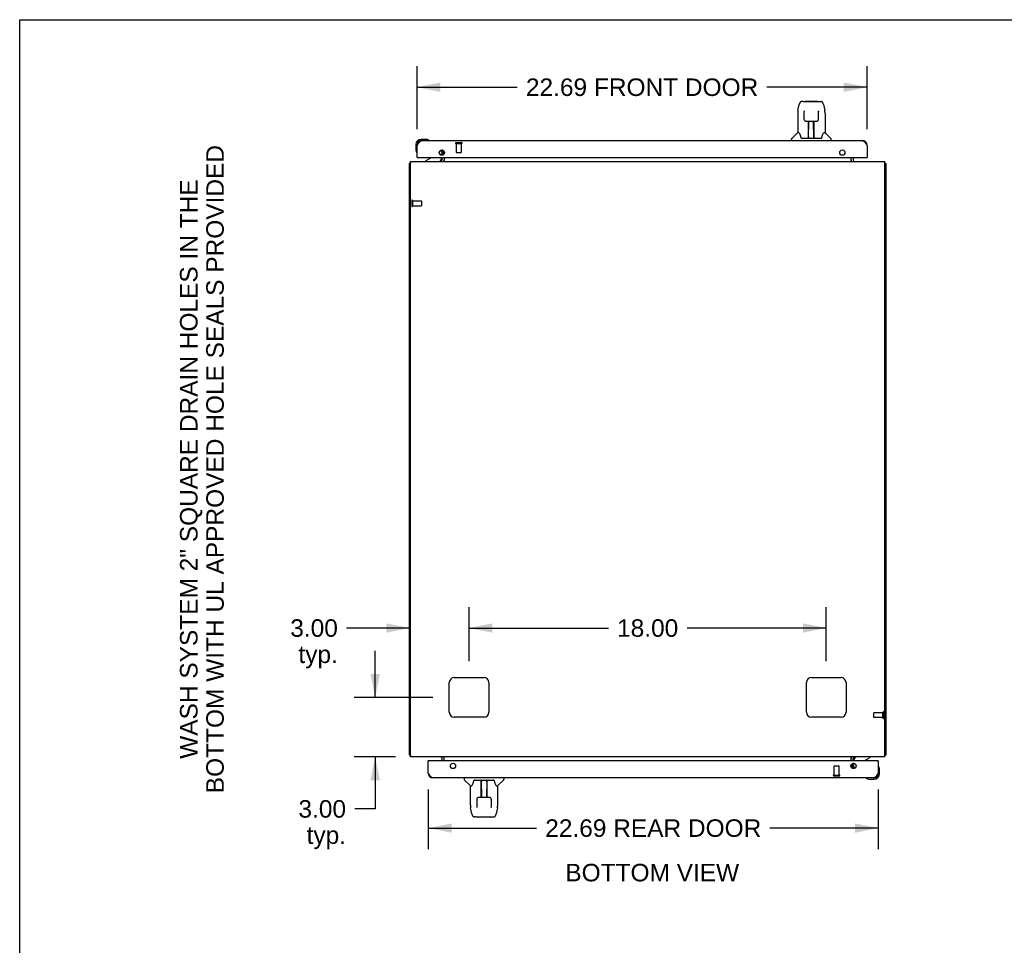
# Model space of a CAD drawing. Header units: inches. Extents: x 0 to 200, y 0 to 129.
# Tile 9 of 19: x 0 to 50, y 83 to 129. Entities that reach past the tile are written whole.
import ezdxf

# ---------------------------------------------------------------- set-up
doc = ezdxf.new("R2010")
doc.units = ezdxf.units.IN
doc.header["$LTSCALE"] = 11
doc.header["$MEASUREMENT"] = 0
doc.linetypes.add('HIDDEN', pattern=[0.2, 0.1, -0.1])
doc.layers.get('0').update_dxf_attribs({"linetype": 'CONTINUOUS'})
for name, color, linetype in [('02___PRT_ALL_AXES', 7, 'CONTINUOUS'), ('DEFAULT_2', 8, 'HIDDEN'), ('DIMENSIONS', 7, 'CONTINUOUS')]:
    doc.layers.add(name, color=color, linetype=linetype)
doc.styles.get("Standard").update_dxf_attribs({"font": 'arial.ttf'})
doc.dimstyles.new('DIMSTYLE_1', dxfattribs={"dimtxt": 0.882353, "dimasz": 1.176471, "dimexe": 0.09, "dimexo": 0.07, "dimgap": 0.0375, "dimtad": 0, "dimtih": 1, "dimtoh": 1, "dimzin": 4, "dimdsep": 46, "dimtxsty": 'Standard', "dimblk": '_FILLED', "dimblk1": '_FILLED', "dimblk2": '_FILLED', "dimcen": 0.09, "dimazin": 1, "dimtfac": 1, "dimtofl": 0, "dimtmove": 0, "dimatfit": 3, "dimldrblk": '_FILLED', "dimfxl": 0, "dimtolj": 1, "dimtzin": 4, "dimarcsym": 0})

# ---------------------------------------------------------------- blocks, each defined once
blk = doc.blocks.new('_FILLED')
at = {"color": 0, "linetype": 'ByBlock'}
blk.add_solid([(0, 0), (-1, 0.2), (-1, -0.2)], dxfattribs=at)
blk = doc.blocks.new('*D2')
at = {"layer": 'DIMENSIONS', "color": 2, "linetype": 'Continuous'}
for p, q in [((20.03, 123.897), (20.03, 127.068)), ((42.718, 123.897), (42.718, 127.068)), ((20.03, 126.01), (25.085, 126.01)), ((42.718, 126.01), (37.664, 126.01))]:
    blk.add_line(p, q, dxfattribs=at)
at = {"layer": 'DIMENSIONS', "color": 2, "linetype": 'Continuous', "xscale": 1.1764705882, "yscale": 1.1764705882, "zscale": 1.1764705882, "rotation": 180}
blk.add_blockref('_FILLED', (20.03, 126.01), dxfattribs=at)
at = {"layer": 'DIMENSIONS', "color": 2, "linetype": 'Continuous', "xscale": 1.1764705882, "yscale": 1.1764705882, "zscale": 1.1764705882}
blk.add_blockref('_FILLED', (42.718, 126.01), dxfattribs=at)
at = {"layer": 'DIMENSIONS', "color": 2, "linetype": 'Continuous', "insert": (31.374, 126.451), "char_height": 0.88235, "width": 11.69692, "attachment_point": 2, "line_spacing_factor": 0.9}
blk.add_mtext('22.69 FRONT DOOR', dxfattribs=at)
blk = doc.blocks.new('*D8')
at = {"layer": 'DIMENSIONS', "color": 2, "linetype": 'Continuous'}
for p, q in [((20.593, 90.627), (20.593, 87.617)), ((43.28, 90.627), (43.28, 87.617)), ((20.593, 88.676), (26.057, 88.676)), ((43.28, 88.676), (37.816, 88.676))]:
    blk.add_line(p, q, dxfattribs=at)
at = {"layer": 'DIMENSIONS', "color": 2, "linetype": 'Continuous', "xscale": 1.1764705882, "yscale": 1.1764705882, "zscale": 1.1764705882, "rotation": 180}
blk.add_blockref('_FILLED', (20.593, 88.676), dxfattribs=at)
at = {"layer": 'DIMENSIONS', "color": 2, "linetype": 'Continuous', "xscale": 1.1764705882, "yscale": 1.1764705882, "zscale": 1.1764705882}
blk.add_blockref('_FILLED', (43.28, 88.676), dxfattribs=at)
at = {"layer": 'DIMENSIONS', "color": 2, "linetype": 'Continuous', "insert": (31.937, 89.117), "char_height": 0.88235, "width": 10.87689, "attachment_point": 2, "line_spacing_factor": 0.9}
blk.add_mtext('22.69 REAR DOOR', dxfattribs=at)
blk = doc.blocks.new('*D25')
at = {"layer": 'DIMENSIONS', "color": 2, "linetype": 'Continuous'}
for p, q in [((17.92, 95.262), (17.92, 97.615)), ((20.832, 95.262), (16.861, 95.262)), ((18.944, 92.262), (16.861, 92.262)), ((17.92, 92.262), (17.92, 89.644)), ((17.92, 89.644), (16.891, 89.644))]:
    blk.add_line(p, q, dxfattribs=at)
at = {"layer": 'DIMENSIONS', "color": 2, "linetype": 'Continuous', "xscale": 1.1764705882, "yscale": 1.1764705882, "zscale": 1.1764705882}
for p, rotation in [((17.92, 95.262), 270), ((17.92, 92.262), 90)]:
    blk.add_blockref('_FILLED', p, dxfattribs=dict(at, rotation=rotation))
at = {"layer": 'DIMENSIONS', "color": 2, "linetype": 'Continuous', "insert": (16.45, 90.085), "char_height": 0.8824, "width": 2.39777, "attachment_point": 3, "line_spacing_factor": 0.9}
blk.add_mtext('3.00\\Ptyp.', dxfattribs=at)
blk = doc.blocks.new('*D26')
at = {"layer": 'DIMENSIONS', "color": 2, "linetype": 'Continuous'}
for p, q in [((22.655, 97.086), (22.655, 99.816)), ((19.655, 98.757), (16.479, 98.757)), ((22.655, 98.757), (25.008, 98.757))]:
    blk.add_line(p, q, dxfattribs=at)
at = {"layer": 'DIMENSIONS', "color": 2, "linetype": 'Continuous', "xscale": 1.1764705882, "yscale": 1.1764705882, "zscale": 1.1764705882}
blk.add_blockref('_FILLED', (19.655, 98.757), dxfattribs=at)
at = {"layer": 'DIMENSIONS', "color": 2, "linetype": 'Continuous', "xscale": 1.1764705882, "yscale": 1.1764705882, "zscale": 1.1764705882, "rotation": 180}
blk.add_blockref('_FILLED', (22.655, 98.757), dxfattribs=at)
at = {"layer": 'DIMENSIONS', "color": 2, "linetype": 'Continuous', "insert": (16.038, 99.198), "char_height": 0.8824, "width": 2.39777, "attachment_point": 3, "line_spacing_factor": 0.9}
blk.add_mtext('3.00\\Ptyp.', dxfattribs=at)
blk = doc.blocks.new('*D27')
at = {"layer": 'DIMENSIONS', "color": 2, "linetype": 'Continuous'}
for p, q in [((22.655, 97.086), (22.655, 99.816)), ((40.655, 97.086), (40.655, 99.816)), ((22.655, 98.757), (29.673, 98.757)), ((40.655, 98.757), (33.638, 98.757))]:
    blk.add_line(p, q, dxfattribs=at)
at = {"layer": 'DIMENSIONS', "color": 2, "linetype": 'Continuous', "xscale": 1.1764705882, "yscale": 1.1764705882, "zscale": 1.1764705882, "rotation": 180}
blk.add_blockref('_FILLED', (22.655, 98.757), dxfattribs=at)
at = {"layer": 'DIMENSIONS', "color": 2, "linetype": 'Continuous', "xscale": 1.1764705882, "yscale": 1.1764705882, "zscale": 1.1764705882}
blk.add_blockref('_FILLED', (40.655, 98.757), dxfattribs=at)
at = {"layer": 'DIMENSIONS', "color": 2, "linetype": 'Continuous', "insert": (31.655, 99.198), "char_height": 0.8824, "width": 3.08332, "attachment_point": 2, "line_spacing_factor": 0.9}
blk.add_mtext('18.00', dxfattribs=at)

msp = doc.modelspace()

# ---------------------------------------------------------------- linework, layer by layer
at = {"color": 7, "linetype": 'Continuous'}
for p, q in [((0, 0), (0, 129.412)), ((0, 129.412), (200, 129.412)), ((39.232, 124.829), (39.297, 125.134)), ((39.501, 125.289), (39.421, 125.289)), ((39.502, 125.289), (40.309, 125.289)), ((39.507, 125.289), (39.506, 125.289)), ((39.612, 125.301), (40.199, 125.301)), ((40.31, 125.289), (40.39, 125.289)), ((40.514, 125.134), (40.579, 124.829)), ((39.217, 124.686), (39.217, 123.714)), ((39.539, 124.777), (39.519, 124.777)), ((39.538, 124.813), (39.538, 124.81)), ((39.538, 124.81), (39.538, 124.805)), ((39.538, 124.805), (39.539, 124.797)), ((39.539, 124.797), (39.539, 124.788)), ((39.541, 124.666), (39.539, 124.788)), ((39.546, 124.382), (39.541, 124.666)), ((40.265, 124.382), (40.272, 124.794)), ((40.272, 124.803), (40.273, 124.808)), ((40.272, 124.794), (40.272, 124.803)), ((40.292, 124.777), (40.272, 124.777)), ((40.594, 124.685), (40.594, 123.714)), ((39.626, 124.305), (39.746, 124.305)), ((39.756, 123.458), (39.771, 124.305)), ((39.764, 123.89), (39.764, 124.305)), ((39.77, 124.242), (39.764, 124.242)), ((39.782, 124.306), (40.029, 124.306)), ((40.031, 123.438), (40.016, 124.306)), ((40.017, 124.242), (40.047, 124.242)), ((40.02, 124.306), (40.02, 124.242)), ((40.047, 123.438), (40.047, 124.305)), ((40.065, 124.305), (40.185, 124.305)), ((39.211, 123.708), (38.913, 123.411)), ((39.29, 123.714), (39.217, 123.714)), ((39.767, 124.08), (39.764, 124.08)), ((39.767, 124.068), (39.764, 124.068)), ((40.047, 124.08), (40.02, 124.08)), ((40.047, 124.068), (40.02, 124.068)), ((40.024, 123.84), (40.047, 123.84)), ((40.047, 123.836), (40.025, 123.836)), ((40.594, 123.714), (40.521, 123.714)), ((40.6, 123.708), (40.898, 123.411)), ((19.97, 123.117), (19.97, 122.861)), ((20.03, 123.117), (20.03, 123.074)), ((20.49, 123.38), (20.233, 123.38)), ((20.277, 123.32), (20.233, 123.32)), ((20.528, 123.377), (20.49, 123.38)), ((20.625, 123.334), (20.625, 123.334)), ((38.902, 123.32), (38.902, 123.383)), ((39.384, 123.462), (39.39, 123.454)), ((39.42, 123.438), (40.391, 123.438)), ((39.757, 123.51), (39.757, 123.484)), ((39.764, 123.438), (39.764, 123.443)), ((40.031, 123.484), (40.03, 123.51)), ((40.909, 123.32), (40.909, 123.383)), ((19.97, 122.861), (19.973, 122.823)), ((20.015, 122.732), (20.016, 122.728)), ((20.016, 122.728), (20.017, 122.727)), ((21.15, 122.693), (21.23, 122.613)), ((21.365, 122.722), (21.297, 122.683)), ((21.404, 122.667), (21.301, 122.667)), ((19.707, 122.158), (19.655, 122.158)), ((19.696, 122.19), (19.707, 122.181)), ((20.05, 122.466), (20.03, 122.466)), ((20.711, 122.439), (20.472, 122.301)), ((20.472, 122.262), (20.472, 122.301)), ((21.259, 122.466), (21.259, 122.419)), ((42.698, 122.466), (42.718, 122.466)), ((43.615, 122.19), (43.603, 122.181)), ((43.603, 122.158), (43.655, 122.158)), ((19.707, 92.366), (19.655, 92.366)), ((19.696, 92.334), (19.707, 92.343)), ((43.603, 92.366), (43.655, 92.366)), ((43.615, 92.334), (43.603, 92.343)), ((20.613, 92.058), (20.593, 92.058)), ((41.907, 91.858), (42.009, 91.858)), ((41.946, 91.803), (42.014, 91.842)), ((42.051, 92.058), (42.051, 92.105)), ((42.161, 91.831), (42.081, 91.912)), ((42.6, 92.085), (42.838, 92.223)), ((42.838, 92.262), (42.838, 92.223)), ((43.26, 92.058), (43.28, 92.058)), ((43.28, 91.407), (43.28, 91.451)), ((43.295, 91.796), (43.294, 91.798)), ((43.295, 91.793), (43.295, 91.796)), ((43.34, 91.664), (43.338, 91.702)), ((43.34, 91.407), (43.34, 91.664)), ((22.402, 91.204), (22.402, 91.142)), ((22.711, 90.816), (22.413, 91.114)), ((22.92, 91.086), (23.891, 91.086)), ((23.264, 90.22), (23.264, 91.086)), ((23.295, 90.219), (23.28, 91.086)), ((23.28, 91.04), (23.281, 91.014)), ((23.555, 91.066), (23.54, 90.219)), ((23.547, 91.086), (23.547, 91.082)), ((23.554, 91.014), (23.554, 91.04)), ((23.927, 91.063), (23.921, 91.07)), ((24.1, 90.816), (24.398, 91.114)), ((24.409, 91.204), (24.409, 91.142)), ((42.686, 91.191), (42.686, 91.191)), ((42.783, 91.147), (42.821, 91.144)), ((42.821, 91.144), (43.077, 91.144)), ((43.034, 91.204), (43.077, 91.204)), ((22.717, 90.811), (22.79, 90.811)), ((22.717, 89.839), (22.717, 90.811)), ((23.264, 90.689), (23.286, 90.689)), ((23.287, 90.685), (23.264, 90.685)), ((23.264, 90.456), (23.291, 90.456)), ((23.264, 90.444), (23.291, 90.444)), ((23.544, 90.456), (23.547, 90.456)), ((23.544, 90.444), (23.547, 90.444)), ((23.547, 90.22), (23.547, 90.635)), ((24.021, 90.811), (24.094, 90.811)), ((24.094, 89.839), (24.094, 90.811)), ((23.046, 90.142), (23.039, 89.73)), ((23.246, 90.22), (23.126, 90.22)), ((23.264, 90.283), (23.294, 90.283)), ((23.529, 90.219), (23.282, 90.219)), ((23.291, 90.219), (23.291, 90.283)), ((23.541, 90.283), (23.547, 90.283)), ((23.685, 90.22), (23.565, 90.22)), ((23.765, 90.142), (23.77, 89.859)), ((23.77, 89.859), (23.772, 89.737)), ((22.797, 89.39), (22.732, 89.696)), ((23.019, 89.748), (23.039, 89.748)), ((23.039, 89.722), (23.038, 89.717)), ((23.039, 89.73), (23.039, 89.722)), ((23.772, 89.748), (23.792, 89.748)), ((23.772, 89.727), (23.772, 89.737)), ((23.773, 89.719), (23.772, 89.727)), ((23.773, 89.715), (23.773, 89.719)), ((23.773, 89.712), (23.773, 89.715)), ((24.079, 89.696), (24.014, 89.39)), ((23.001, 89.236), (22.921, 89.236)), ((23.002, 89.236), (23.809, 89.236)), ((23.699, 89.224), (23.112, 89.224)), ((23.804, 89.236), (23.805, 89.236)), ((23.81, 89.236), (23.89, 89.236))]:
    msp.add_line(p, q, dxfattribs=at)
at = {"color": 3, "linetype": 'Continuous'}
for p, q in [((20.277, 123.32), (42.471, 123.32)), ((20.03, 122.466), (20.03, 123.074)), ((21.212, 122.83), (21.297, 122.683)), ((21.387, 122.683), (21.291, 122.849)), ((21.301, 122.585), (21.301, 122.667)), ((21.398, 122.673), (21.402, 122.67)), ((21.402, 122.67), (21.404, 122.668)), ((42.718, 123.074), (42.718, 122.466)), ((19.655, 92.366), (19.655, 122.158)), ((19.707, 92.262), (19.707, 122.262)), ((19.707, 122.262), (43.603, 122.262)), ((20.05, 122.466), (42.698, 122.466)), ((21.301, 122.347), (21.301, 122.466)), ((21.405, 122.466), (21.405, 122.262)), ((41.905, 122.262), (41.905, 122.466)), ((42.009, 122.466), (42.009, 122.347)), ((43.603, 92.262), (43.603, 122.262)), ((43.655, 122.158), (43.655, 92.366)), ((21.655, 94.512), (21.655, 96.012)), ((21.905, 96.262), (23.405, 96.262)), ((23.655, 96.012), (23.655, 94.512)), ((39.655, 94.512), (39.655, 96.012)), ((39.905, 96.262), (41.405, 96.262)), ((41.655, 96.012), (41.655, 94.512)), ((23.405, 94.262), (21.905, 94.262)), ((41.405, 94.262), (39.905, 94.262)), ((43.603, 92.262), (19.707, 92.262)), ((20.593, 91.451), (20.593, 92.058)), ((43.26, 92.058), (20.613, 92.058)), ((21.301, 92.058), (21.301, 92.177)), ((21.405, 92.058), (21.405, 92.262)), ((41.905, 92.058), (41.905, 92.262)), ((41.909, 91.855), (41.907, 91.857)), ((41.913, 91.851), (41.909, 91.855)), ((41.924, 91.842), (42.02, 91.676)), ((42.009, 92.058), (42.009, 92.177)), ((42.009, 91.858), (42.009, 91.94)), ((42.099, 91.694), (42.014, 91.842)), ((43.28, 92.058), (43.28, 91.451)), ((43.034, 91.204), (20.839, 91.204))]:
    msp.add_line(p, q, dxfattribs=at)
at = {"color": 7, "linetype": 'Continuous'}
for points in [[(39.421, 125.289), (39.417, 125.289), (39.401, 125.287), (39.387, 125.282), (39.373, 125.275), (39.36, 125.267), (39.349, 125.257), (39.34, 125.246), (39.332, 125.233), (39.324, 125.22), (39.318, 125.205), (39.311, 125.189), (39.306, 125.17), (39.3, 125.149), (39.297, 125.134)], [(40.491, 125.211), (40.485, 125.224), (40.478, 125.235), (40.471, 125.246), (40.462, 125.256), (40.453, 125.265), (40.442, 125.273), (40.431, 125.279), (40.418, 125.284), (40.405, 125.288), (40.39, 125.289)], [(40.514, 125.134), (40.512, 125.146), (40.507, 125.165), (40.502, 125.182), (40.496, 125.198), (40.491, 125.211)], [(39.232, 124.829), (39.226, 124.797), (39.22, 124.755), (39.217, 124.713), (39.217, 124.686)], [(39.538, 124.817), (39.538, 124.818), (39.538, 124.818), (39.538, 124.817), (39.538, 124.817), (39.538, 124.816), (39.538, 124.814), (39.538, 124.813)], [(40.273, 124.808), (40.273, 124.812), (40.273, 124.813), (40.273, 124.815), (40.273, 124.816), (40.273, 124.817), (40.273, 124.817), (40.273, 124.818)], [(40.594, 124.685), (40.594, 124.713), (40.591, 124.756), (40.585, 124.798), (40.579, 124.829)], [(39.546, 124.382), (39.547, 124.37), (39.55, 124.358), (39.556, 124.346), (39.563, 124.335), (39.572, 124.325), (39.582, 124.317), (39.594, 124.311), (39.606, 124.307), (39.618, 124.305), (39.625, 124.305)], [(39.746, 124.305), (39.75, 124.305), (39.759, 124.305), (39.767, 124.305), (39.776, 124.306), (39.782, 124.306)], [(40.029, 124.306), (40.037, 124.305), (40.045, 124.305), (40.054, 124.305), (40.063, 124.305), (40.065, 124.305)], [(40.186, 124.305), (40.195, 124.305), (40.207, 124.307), (40.219, 124.312), (40.23, 124.318), (40.24, 124.326), (40.249, 124.336), (40.256, 124.347), (40.261, 124.359), (40.264, 124.372), (40.265, 124.382)], [(39.286, 123.714), (39.292, 123.704), (39.305, 123.676), (39.32, 123.641), (39.336, 123.598), (39.352, 123.55), (39.367, 123.502)], [(40.444, 123.502), (40.458, 123.548), (40.474, 123.596), (40.49, 123.639), (40.505, 123.675), (40.519, 123.704), (40.525, 123.714)], [(20.625, 123.334), (20.624, 123.334), (20.622, 123.334), (20.619, 123.335)], [(39.367, 123.502), (39.369, 123.494), (39.374, 123.481), (39.379, 123.471), (39.384, 123.462)], [(39.39, 123.454), (39.396, 123.448), (39.402, 123.443), (39.41, 123.44), (39.418, 123.439), (39.419, 123.438)], [(40.392, 123.438), (40.393, 123.438), (40.401, 123.44), (40.408, 123.443), (40.415, 123.448)], [(40.415, 123.448), (40.421, 123.454), (40.426, 123.461)], [(40.426, 123.461), (40.432, 123.47), (40.436, 123.481), (40.441, 123.494), (40.444, 123.502)], [(20.017, 122.727), (20.017, 122.726), (20.017, 122.725)], [(43.294, 91.798), (43.294, 91.799), (43.294, 91.799)], [(22.867, 91.023), (22.853, 90.977), (22.837, 90.928), (22.821, 90.886), (22.806, 90.85), (22.792, 90.821), (22.786, 90.811)], [(22.885, 91.063), (22.879, 91.054), (22.875, 91.044), (22.87, 91.031), (22.867, 91.023)], [(22.896, 91.077), (22.89, 91.071), (22.885, 91.063)], [(22.919, 91.086), (22.918, 91.086), (22.91, 91.085), (22.903, 91.082), (22.896, 91.077)], [(23.921, 91.07), (23.915, 91.076), (23.909, 91.081), (23.901, 91.085), (23.893, 91.086), (23.892, 91.086)], [(23.944, 91.023), (23.942, 91.031), (23.937, 91.043), (23.932, 91.054), (23.927, 91.063)], [(24.025, 90.811), (24.019, 90.82), (24.006, 90.848), (23.991, 90.884), (23.975, 90.926), (23.959, 90.975), (23.944, 91.023)], [(42.686, 91.191), (42.687, 91.191), (42.689, 91.19), (42.692, 91.189)], [(22.717, 89.839), (22.717, 89.812), (22.72, 89.769), (22.726, 89.727), (22.732, 89.696)], [(23.125, 90.22), (23.116, 90.22), (23.104, 90.217), (23.092, 90.213), (23.081, 90.207), (23.071, 90.199), (23.062, 90.189), (23.055, 90.178), (23.05, 90.166), (23.047, 90.153), (23.046, 90.142)], [(23.282, 90.219), (23.274, 90.219), (23.266, 90.219), (23.257, 90.22), (23.248, 90.22), (23.246, 90.22)], [(23.565, 90.22), (23.561, 90.22), (23.552, 90.22), (23.544, 90.219), (23.535, 90.219), (23.529, 90.219)], [(23.765, 90.142), (23.764, 90.154), (23.761, 90.167), (23.755, 90.179), (23.748, 90.19), (23.739, 90.2), (23.729, 90.207), (23.717, 90.214), (23.705, 90.218), (23.693, 90.22), (23.686, 90.22)], [(24.079, 89.696), (24.085, 89.728), (24.091, 89.77), (24.094, 89.812), (24.094, 89.839)], [(22.797, 89.39), (22.799, 89.378), (22.804, 89.359), (22.809, 89.342), (22.815, 89.327), (22.82, 89.313)], [(23.038, 89.717), (23.038, 89.713), (23.038, 89.711), (23.038, 89.71), (23.038, 89.709), (23.038, 89.708), (23.038, 89.707), (23.038, 89.707)], [(23.773, 89.707), (23.773, 89.707), (23.773, 89.707), (23.773, 89.707), (23.773, 89.708), (23.773, 89.709), (23.773, 89.71), (23.773, 89.712)], [(23.89, 89.236), (23.894, 89.236), (23.91, 89.238), (23.924, 89.242), (23.938, 89.249), (23.951, 89.258), (23.962, 89.268), (23.971, 89.279), (23.979, 89.291), (23.987, 89.305), (23.993, 89.32), (24, 89.336), (24.005, 89.354), (24.011, 89.376), (24.014, 89.39)], [(22.82, 89.313), (22.826, 89.301), (22.833, 89.289), (22.84, 89.279), (22.849, 89.269), (22.858, 89.26), (22.869, 89.252), (22.88, 89.245), (22.893, 89.24), (22.906, 89.237), (22.921, 89.236)]]:
    msp.add_lwpolyline(points, dxfattribs=at)
at = {"color": 3, "linetype": 'Continuous'}
for points in [[(20.03, 123.074), (20.041, 123.09), (20.051, 123.106), (20.061, 123.122), (20.072, 123.138), (20.082, 123.153), (20.092, 123.168), (20.102, 123.183), (20.113, 123.197), (20.123, 123.211), (20.133, 123.224), (20.143, 123.236), (20.154, 123.248), (20.164, 123.259), (20.174, 123.269), (20.185, 123.279), (20.195, 123.287), (20.205, 123.295), (20.215, 123.302), (20.226, 123.307), (20.236, 123.312), (20.246, 123.316), (20.256, 123.318), (20.267, 123.32), (20.277, 123.32)], [(42.471, 123.32), (42.482, 123.32), (42.492, 123.318), (42.502, 123.316), (42.513, 123.312), (42.523, 123.307), (42.533, 123.302), (42.543, 123.295), (42.554, 123.287), (42.564, 123.279), (42.574, 123.269), (42.584, 123.259), (42.595, 123.248), (42.605, 123.236), (42.615, 123.224), (42.626, 123.211), (42.636, 123.197), (42.646, 123.183), (42.656, 123.168), (42.667, 123.153), (42.677, 123.138), (42.687, 123.122), (42.697, 123.106), (42.708, 123.09), (42.718, 123.074)], [(21.387, 122.683), (21.389, 122.682), (21.391, 122.68), (21.393, 122.678), (21.394, 122.677), (21.396, 122.675), (21.398, 122.673)], [(19.673, 122.175), (19.67, 122.174), (19.667, 122.172), (19.665, 122.171), (19.662, 122.169), (19.66, 122.168), (19.659, 122.166), (19.657, 122.164), (19.656, 122.163), (19.656, 122.161), (19.656, 122.16), (19.655, 122.158)], [(19.696, 122.19), (19.694, 122.188), (19.692, 122.187), (19.69, 122.185), (19.687, 122.183), (19.684, 122.181), (19.681, 122.18), (19.678, 122.178), (19.673, 122.175)], [(43.615, 122.19), (43.617, 122.188), (43.619, 122.187), (43.621, 122.185), (43.624, 122.183), (43.627, 122.181), (43.63, 122.18), (43.633, 122.178)], [(43.633, 122.178), (43.638, 122.175), (43.641, 122.174), (43.644, 122.172), (43.646, 122.171), (43.649, 122.169), (43.651, 122.168), (43.652, 122.166), (43.654, 122.164), (43.655, 122.163), (43.655, 122.161), (43.655, 122.16), (43.655, 122.158)], [(19.678, 92.347), (19.673, 92.35), (19.67, 92.351), (19.667, 92.352), (19.665, 92.354), (19.662, 92.355), (19.66, 92.357), (19.659, 92.359), (19.657, 92.36), (19.656, 92.362), (19.656, 92.364), (19.656, 92.365), (19.655, 92.366)], [(19.696, 92.334), (19.694, 92.336), (19.692, 92.338), (19.69, 92.34), (19.687, 92.342), (19.684, 92.343), (19.681, 92.345), (19.678, 92.347)], [(43.615, 92.334), (43.617, 92.336), (43.619, 92.338), (43.621, 92.34), (43.624, 92.342), (43.627, 92.343), (43.63, 92.345), (43.633, 92.347), (43.638, 92.35)], [(43.638, 92.35), (43.641, 92.351), (43.644, 92.352), (43.646, 92.354), (43.649, 92.355), (43.651, 92.357), (43.652, 92.359), (43.654, 92.36), (43.655, 92.362), (43.655, 92.364), (43.655, 92.365), (43.655, 92.366)], [(41.924, 91.842), (41.922, 91.843), (41.92, 91.845), (41.918, 91.846), (41.917, 91.848), (41.915, 91.85), (41.913, 91.851)], [(20.839, 91.204), (20.829, 91.205), (20.819, 91.206), (20.809, 91.209), (20.798, 91.213), (20.788, 91.217), (20.778, 91.223), (20.768, 91.23), (20.757, 91.237), (20.747, 91.246), (20.737, 91.255), (20.727, 91.266), (20.716, 91.277), (20.706, 91.288), (20.696, 91.301), (20.685, 91.314), (20.675, 91.328), (20.665, 91.342), (20.655, 91.357), (20.644, 91.372), (20.634, 91.387), (20.624, 91.403), (20.614, 91.419), (20.603, 91.435), (20.593, 91.451)], [(43.28, 91.451), (43.27, 91.435), (43.26, 91.419), (43.25, 91.403), (43.239, 91.387), (43.229, 91.372), (43.219, 91.357), (43.209, 91.342), (43.198, 91.328), (43.188, 91.314), (43.178, 91.301), (43.168, 91.288), (43.157, 91.277), (43.147, 91.266), (43.137, 91.255), (43.126, 91.246), (43.116, 91.237), (43.106, 91.23), (43.096, 91.223), (43.085, 91.217), (43.075, 91.213), (43.065, 91.209), (43.055, 91.206), (43.044, 91.205), (43.034, 91.204)]]:
    msp.add_lwpolyline(points, dxfattribs=at)
for centre in [(21.28, 122.716), (41.468, 122.716), (21.843, 91.808), (42.03, 91.808)]:
    msp.add_circle(centre, 0.133, dxfattribs=at)
at = {"color": 7, "linetype": 'Continuous'}
for centre, radius, start, end in [((39.612, 125.281), 0.0197, 90, 156.393), ((40.199, 125.281), 0.0197, 23.607, 90), ((39.225, 123.694), 0.0197, 90, 135), ((40.586, 123.694), 0.0197, 45, 90), ((20.233, 123.117), 0.263, 90, 180), ((20.233, 123.117), 0.203, 90, 180), ((20.49, 123.13), 0.25, 59.1101, 90), ((20.61, 123.335), 0.015, 270, 353.6204), ((20.61, 123.332), 0.015, 6.3796, 59.1101), ((38.941, 123.383), 0.0394, 135, 180), ((39.776, 123.458), 0.0197, 179, 270), ((39.776, 123.458), 0.0197, 260.739, 269.9232), ((40.011, 123.458), 0.0197, 270, 1), ((40.011, 123.458), 0.0197, 270.0771, 272.6469), ((40.87, 123.383), 0.0394, 0, 45), ((20.22, 122.861), 0.25, 180, 210.8899), ((20.019, 122.74), 0.015, 210.8899, 263.6204), ((20.015, 122.74), 0.015, 276.3796, 360), ((21.159, 122.542), 0.1, 27.0268, 45), ((20.66, 122.526), 0.1, 300.092, 323.4532), ((21.102, 122.419), 0.157, 270, 360), ((21.216, 122.347), 0.189, 333.2653, 360), ((42.094, 122.347), 0.189, 180, 206.7347), ((21.216, 92.177), 0.189, 0, 26.7347), ((42.094, 92.177), 0.189, 153.2653, 180), ((42.208, 92.105), 0.157, 90, 180), ((42.151, 91.983), 0.1, 207.0268, 225), ((42.65, 91.999), 0.1, 120.092, 143.4532), ((43.077, 91.407), 0.263, 270, 360), ((43.077, 91.407), 0.203, 270, 360), ((43.295, 91.784), 0.015, 96.3796, 180), ((43.292, 91.784), 0.015, 30.8899, 83.6204), ((43.09, 91.664), 0.25, 0, 30.8899), ((22.441, 91.142), 0.0394, 180, 225), ((23.3, 91.067), 0.0197, 90, 181), ((23.3, 91.067), 0.0197, 90.0771, 92.6469), ((23.535, 91.067), 0.0197, 359, 90), ((23.535, 91.067), 0.0197, 80.739, 89.9232), ((24.37, 91.142), 0.0394, 315, 360), ((42.7, 91.189), 0.015, 90, 173.6204), ((42.7, 91.193), 0.015, 186.3796, 239.1101), ((42.821, 91.394), 0.25, 239.1101, 270), ((22.725, 90.83), 0.0197, 225, 270), ((24.086, 90.83), 0.0197, 270, 315), ((23.112, 89.244), 0.0197, 203.607, 270), ((23.699, 89.244), 0.0197, 270, 336.393)]:
    msp.add_arc(centre, radius, start, end, dxfattribs=at)
at = {"color": 3, "linetype": 'Continuous'}
for centre, radius, start, end in [((20.277, 123.074), 0.246, 90, 180), ((42.471, 123.074), 0.246, 0, 90), ((21.268, 122.667), 0.033, 0, 30), ((19.844, 122.073), 0.189, 136.4873, 141.7194), ((20.05, 122.486), 0.02, 180, 270), ((21.216, 122.347), 0.085, 270, 360), ((42.094, 122.347), 0.085, 180, 270), ((42.698, 122.486), 0.02, 270, 360), ((43.466, 122.073), 0.189, 38.2806, 43.5127), ((21.905, 96.012), 0.25, 90, 180), ((23.405, 96.012), 0.25, 0, 90), ((39.905, 96.012), 0.25, 90, 180), ((41.405, 96.012), 0.25, 0, 90), ((21.905, 94.512), 0.25, 180, 270), ((23.405, 94.512), 0.25, 270, 360), ((39.905, 94.512), 0.25, 180, 270), ((41.405, 94.512), 0.25, 270, 360), ((19.844, 92.451), 0.189, 218.2806, 223.5127), ((43.466, 92.451), 0.189, 316.4873, 321.7194), ((20.613, 92.038), 0.02, 90, 180), ((21.216, 92.177), 0.085, 0, 90), ((42.094, 92.177), 0.085, 90, 180), ((42.042, 91.858), 0.033, 180, 210), ((43.26, 92.038), 0.02, 0, 90), ((20.839, 91.451), 0.246, 180, 270), ((43.034, 91.451), 0.246, 270, 360)]:
    msp.add_arc(centre, radius, start, end, dxfattribs=at)
at = {"color": 7, "linetype": 'Continuous'}
for centre, major_axis, start_param, end_param in [((39.756, 123.478), (0.0394, 0), -1.369355, -1.26493), ((40.031, 123.478), (0, 0.0394), -3.446747, -3.141593), ((23.28, 91.047), (0, 0.0394), -0.305155, 0), ((23.555, 91.047), (0, 0.0394), 0.201441, 0.305866)]:
    msp.add_ellipse(centre, major_axis=major_axis, ratio=1, start_param=start_param, end_param=end_param, dxfattribs=at)
at = {"layer": '02___PRT_ALL_AXES', "color": 8, "linetype": 'HIDDEN'}
for p, q in [((22.01, 123.173), (22.01, 122.726)), ((22.01, 123.173), (22.258, 123.173)), ((22.258, 123.173), (22.258, 122.726)), ((19.802, 120.282), (19.802, 120.034)), ((19.802, 120.282), (20.249, 120.282)), ((19.802, 120.034), (20.249, 120.034)), ((43.508, 94.49), (43.061, 94.49)), ((43.508, 94.242), (43.508, 94.49)), ((43.508, 94.242), (43.061, 94.242)), ((41.052, 91.351), (41.052, 91.798)), ((41.052, 91.351), (41.3, 91.351)), ((41.3, 91.351), (41.3, 91.798))]:
    msp.add_line(p, q, dxfattribs=at)
at = {"layer": '02___PRT_ALL_AXES', "color": 7, "linetype": 'Continuous'}
for centre, start, end in [((20.233, 123.117), 175.1015, 175.7578), ((20.233, 123.117), 170.8498, 171.1102), ((43.077, 91.407), 350.8498, 351.3733), ((43.077, 91.407), 355.1015, 355.7578)]:
    msp.add_arc(centre, 0.263, start, end, dxfattribs=at)
at = {"layer": 'DEFAULT_2', "color": 8, "linetype": 'HIDDEN'}
for p, q in [((21.992, 123.216), (22.276, 123.216)), ((21.992, 123.173), (22.276, 123.173)), ((22.02, 122.716), (22.248, 122.716)), ((19.759, 120.3), (19.759, 120.016)), ((19.802, 120.3), (19.802, 120.016)), ((20.259, 120.272), (20.259, 120.044)), ((43.051, 94.252), (43.051, 94.48)), ((43.508, 94.224), (43.508, 94.508)), ((43.551, 94.224), (43.551, 94.508)), ((41.034, 91.351), (41.318, 91.351)), ((41.062, 91.808), (41.29, 91.808)), ((41.034, 91.308), (41.318, 91.308))]:
    msp.add_line(p, q, dxfattribs=at)
for centre, radius, start, end in [((21.992, 123.195), 0.0215, 90, 270), ((22.276, 123.195), 0.0215, 270, 90), ((22.02, 122.726), 0.01, 180, 270), ((22.248, 122.726), 0.01, 270, 360), ((19.781, 120.3), 0.0215, 0, 180), ((20.249, 120.272), 0.01, 0, 90), ((19.781, 120.016), 0.0215, 180, 360), ((20.249, 120.044), 0.01, 270, 360), ((43.061, 94.48), 0.01, 90, 180), ((43.53, 94.508), 0.0215, 360, 180), ((43.061, 94.252), 0.01, 180, 270), ((43.53, 94.224), 0.0215, 180, 0), ((41.034, 91.33), 0.0215, 90, 270), ((41.062, 91.798), 0.01, 90, 180), ((41.29, 91.798), 0.01, 0, 90), ((41.318, 91.33), 0.0215, 270, 90)]:
    msp.add_arc(centre, radius, start, end, dxfattribs=at)

# ---------------------------------------------------------------- texts
at = {"layer": 'DIMENSIONS', "color": 2, "linetype": 'Continuous', "insert": (8.081, 106.766), "char_height": 0.88235, "width": 32.60442, "attachment_point": 2, "rotation": 90, "line_spacing_factor": 0.9}
msp.add_mtext('WASH SYSTEM 2" SQUARE DRAIN HOLES IN THE\\PBOTTOM WITH UL APPROVED HOLE SEALS PROVIDED', dxfattribs=at)
at = {"layer": 'DIMENSIONS', "color": 2, "linetype": 'Continuous', "insert": (31.886, 86.875), "char_height": 0.88235, "width": 8.74481, "attachment_point": 2, "line_spacing_factor": 0.9}
msp.add_mtext('BOTTOM VIEW', dxfattribs=at)

# ---------------------------------------------------------------- dimensions: what is measured, and where the dimension line sits
at = {"layer": 'DIMENSIONS', "color": 2, "linetype": 'Continuous'}
for base, p1, p2, angle, text, picture, middle in [((20.03, 126.01), (42.718, 123.827), (20.03, 123.827), 180, '<> FRONT DOOR', '*D2', (31.374, 126.01)), ((17.92, 95.262), (16.791, 92.262), (20.902, 95.262), 90, '<>\\Ptyp.', '*D25', (15.251, 88.982))]:
    dim = msp.add_linear_dim(base=base, p1=p1, p2=p2, angle=angle, text=text, dimstyle='DIMSTYLE_1', dxfattribs=at)
    dim.commit()
    dim.dimension.update_dxf_attribs({"geometry": picture, "text_midpoint": middle, "dimtype": 160})
for base, p1, p2, text, picture, middle in [((22.655, 98.757), (19.655, 92.456), (22.655, 97.016), '<>\\Ptyp.', '*D26', (14.839, 98.095)), ((43.28, 88.676), (20.593, 90.697), (43.28, 90.697), '<> REAR DOOR', '*D8', (31.937, 88.676))]:
    dim = msp.add_linear_dim(base=base, p1=p1, p2=p2, text=text, dimstyle='DIMSTYLE_1', dxfattribs=at)
    dim.commit()
    dim.dimension.update_dxf_attribs({"geometry": picture, "text_midpoint": middle, "dimtype": 160})
dim = msp.add_linear_dim(base=(40.655, 98.757), p1=(22.655, 97.016), p2=(40.655, 97.016), dimstyle='DIMSTYLE_1', dxfattribs=at)
dim.commit()
dim.dimension.update_dxf_attribs({"geometry": '*D27', "text_midpoint": (31.693, 98.752), "dimtype": 160})

doc.saveas('drawing.dxf')
